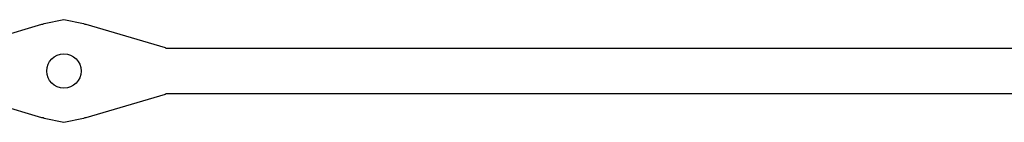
# Model space of a CAD drawing. Extents: x 123.6 to 185.8, y -114.3 to -69.
# Tile 3 of 16: x 134.997 to 139.291, y -86.382 to -85.932. Entities that reach past the tile are written whole.
import ezdxf

# ---------------------------------------------------------------- set-up
doc = ezdxf.new("R2010")
doc.units = 0
doc.layers.add('BLACK', color=7, linetype='CONTINUOUS')

msp = doc.modelspace()

# ---------------------------------------------------------------- linework, layer by layer
at = {"layer": 'BLACK', "linetype": 'CONTINUOUS'}
for p, q in [((134.748373, -86.054294), (135.093836, -85.951886)), ((135.093836, -85.951886), (135.098673, -85.952393)), ((135.098673, -85.952393), (135.103896, -85.948904)), ((135.103896, -85.948904), (135.19, -85.931777)), ((135.19, -85.931777), (135.276104, -85.948904)), ((135.276104, -85.948904), (135.280958, -85.952147)), ((135.280958, -85.952147), (135.286163, -85.951886)), ((135.286163, -85.951886), (135.631625, -86.054294)), ((135.631625, -86.054294), (135.63469, -86.056777)), ((135.63469, -86.056777), (139.777298, -86.056777)), ((135.093835, -86.361667), (134.748375, -86.259259)), ((135.631625, -86.259259), (135.286164, -86.361667)), ((135.635795, -86.256777), (135.631625, -86.259259)), ((139.777298, -86.256777), (135.635795, -86.256777)), ((135.09904, -86.361405), (135.093835, -86.361667)), ((135.103896, -86.36465), (135.09904, -86.361405)), ((135.19, -86.381777), (135.103896, -86.36465)), ((135.276104, -86.36465), (135.19, -86.381777)), ((135.281328, -86.361159), (135.276104, -86.36465)), ((135.286164, -86.361667), (135.281328, -86.361159))]:
    msp.add_line(p, q, dxfattribs=at)
at = {"layer": 'BLACK'}
msp.add_circle((135.19, -86.156777), 0.075, dxfattribs=at)

doc.saveas('drawing.dxf')
